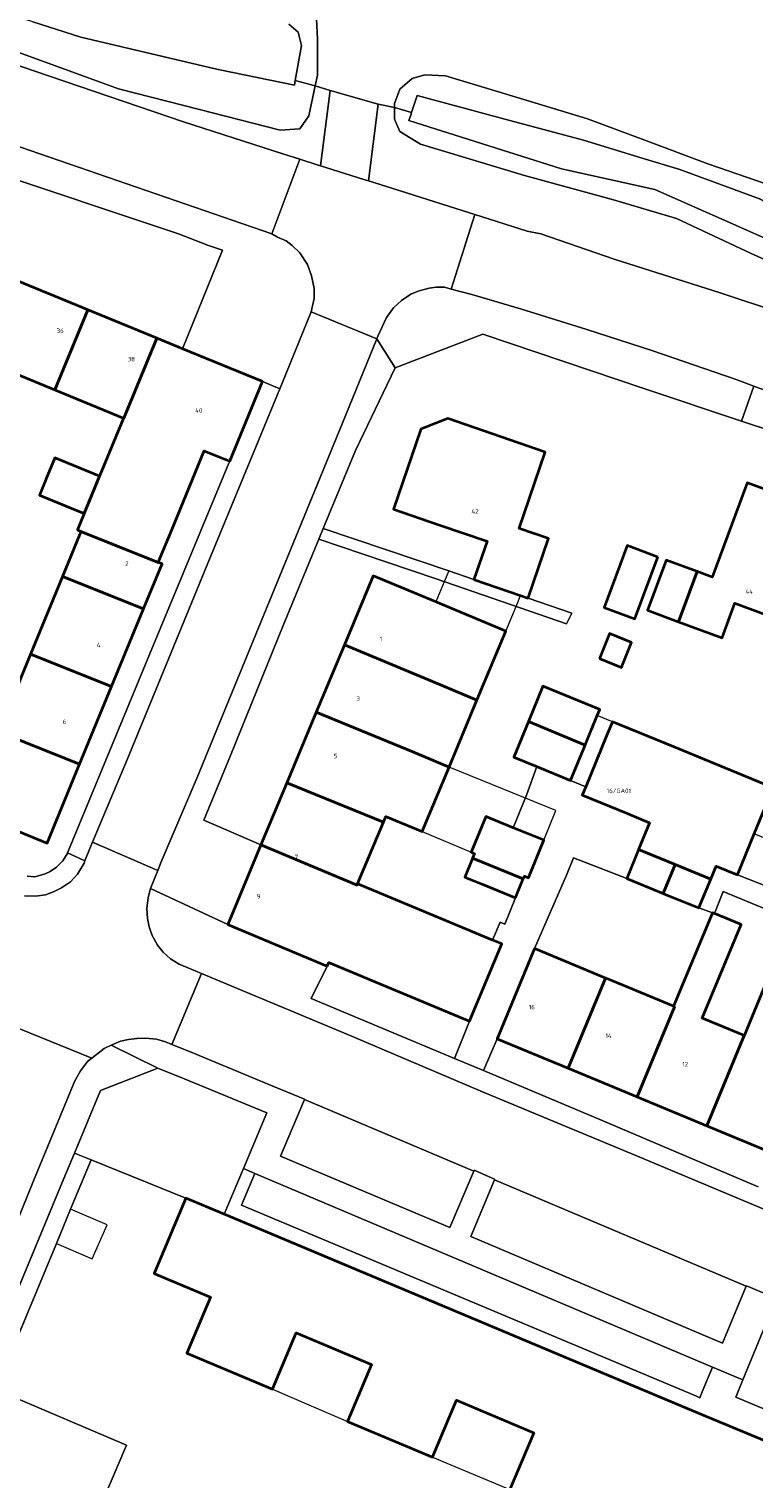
# Model space of a CAD drawing. Header units: metres. Extents: x 73718 to 76933, y 443658 to 446696.
# Tile 21 of 161: x 74572 to 74630, y 445150 to 445266. Entities that reach past the tile are written whole.
import ezdxf
from ezdxf.enums import TextEntityAlignment as Align

# ---------------------------------------------------------------- set-up
doc = ezdxf.new("R2010")
doc.units = ezdxf.units.M
for name, color, linetype, lineweight in [('B-WE-GR-BEPLANTING_CULTUUR_BODEMBEDEKKER-GV', 90, 'Continuous', 18), ('B-WE-GR-BEPLANTING_CULTUUR_HEESTERS-GV', 90, 'Continuous', 18), ('B-WE-OG-BEBOUWING-GV', 7, 'Continuous', 35), ('B-WE-OG-BEBOUWING-T18', 10, 'Continuous', 18), ('B-WE-OG-BEBOUWING_LUIFEL-GV', 7, 'Continuous', 18), ('B-WE-OG-BEBOUWING_OVERBOUWING-GV', 7, 'Continuous', 18), ('B-WE-OG-TERREIN_BEGROEID-GV', 7, 'Continuous', 18), ('B-WE-OG-TERREIN_ERF-GV', 7, 'Continuous', 18), ('B-WE-OG-TERREIN_OEVER-GV', 7, 'Continuous', 18), ('B-WE-OG-WATER_SLOOT-GV', 120, 'Continuous', 18), ('B-WE-VH-OPENVERHARDING-GV', 30, 'Continuous', 18), ('B-WE-VH-OPENVERHARDING_BETONSTRAATSTEEN-GV', 30, 'Continuous', 18), ('B-WE-VH-OPENVERHARDING_SIERBESTRATING-GV', 30, 'Continuous', 18), ('B-WE-VH-OPENVERHARDING_STRAATBAKSTEEN-GV', 30, 'Continuous', 18), ('B-WE-VH-OPENVERHARDING_TEGEL-GV', 30, 'Continuous', 18)]:
    doc.layers.add(name, color=color, linetype=linetype, lineweight=lineweight)
doc.styles.add('NLCS-ISO-M200-T18', font='NLCS-ISO.ttf', dxfattribs={"height": 0.36})

msp = doc.modelspace()

# ---------------------------------------------------------------- linework, layer by layer
at = {"layer": 'B-WE-GR-BEPLANTING_CULTUUR_BODEMBEDEKKER-GV', "flags": 128}
for points in [[(74587.542, 445171.43), (74589.078, 445175.086), (74590.957, 445179.542), (74584.273, 445182.298), (74582.226, 445183.135), (74577.616, 445181.337), (74575.539, 445176.318), (74576.876, 445175.779), (74584.475, 445172.719)], [(74626.671, 445159.156), (74590.001, 445174.697), (74588.929, 445172.147), (74625.374, 445156.828), (74625.653, 445156.711), (74625.845, 445157.171)], [(74639.733, 445152.068), (74642.452, 445158.645), (74631.24, 445163.342), (74629.094, 445158.154), (74628.52, 445156.765)]]:
    msp.add_lwpolyline(points, close=True, dxfattribs=at)
at = {"layer": 'B-WE-GR-BEPLANTING_CULTUUR_HEESTERS-GV', "flags": 128}
msp.add_lwpolyline([(74575.51, 445141.515), (74577.83, 445142.193), (74577.706, 445148.207), (74579.71, 445152.896), (74569.217, 445157.376), (74574.088, 445169.081), (74575.231, 445171.828), (74576.876, 445175.779), (74575.539, 445176.318), (74574.677, 445174.271), (74568.76, 445160.052), (74568.089, 445158.4), (74567.875, 445157.51), (74567.786, 445156.62), (74567.876, 445155.554), (74568.107, 445154.526), (74570.032, 445147.581), (74571.702, 445140.402)], close=True, dxfattribs=at)
at = {"layer": 'B-WE-OG-BEBOUWING-GV', "flags": 128}
for points in [[(74568.382, 445239.805), (74573.971, 445237.502), (74576.615, 445243.92), (74571.026, 445246.222)], [(74579.484, 445235.231), (74582.128, 445241.648), (74576.615, 445243.92), (74573.971, 445237.502), (74579.479, 445235.233)], [(74577.557, 445230.577), (74577.554, 445230.579), (74576.317, 445227.576), (74575.778, 445226.267), (74576.053, 445226.154), (74582.257, 445223.67), (74583.332, 445226.28), (74585.941, 445232.612), (74587.978, 445231.773), (74590.607, 445238.156), (74584.202, 445240.794), (74582.128, 445241.648), (74579.484, 445235.231), (74579.479, 445235.233)], [(74607.544, 445222.296), (74611.287, 445221.011), (74611.88, 445220.807), (74613.518, 445225.576), (74611.157, 445226.387), (74613.261, 445232.512), (74605.455, 445235.193), (74603.299, 445234.338), (74601.101, 445227.936), (74604.729, 445226.69), (74608.597, 445225.362)], [(74573.257, 445230.314), (74572.737, 445229.051), (74576.317, 445227.576), (74577.554, 445230.579), (74573.974, 445232.054)], [(74623.947, 445218.912), (74627.429, 445217.621), (74628.46, 445220.4), (74632.123, 445219.041), (74635.39, 445227.852), (74629.451, 445230.054), (74626.641, 445222.478), (74625.436, 445222.925)], [(74574.567, 445222.542), (74581.081, 445219.933), (74582.568, 445223.542), (74582.257, 445223.67), (74576.053, 445226.154), (74575.964, 445225.933)], [(74622.281, 445224.096), (74619.817, 445225.01), (74617.975, 445220.047), (74620.439, 445219.132)], [(74625.436, 445222.925), (74622.943, 445223.85), (74621.454, 445219.837), (74623.947, 445218.912)], [(74574.567, 445222.542), (74572.004, 445216.32), (74578.518, 445213.712), (74581.081, 445219.933)], [(74597.166, 445217.059), (74604.876, 445213.843), (74607.79, 445212.627), (74610.098, 445218.16), (74604.489, 445220.494), (74599.472, 445222.587)], [(74617.608, 445215.962), (74619.371, 445215.251), (74620.176, 445217.249), (74618.413, 445217.959)], [(74594.91, 445211.65), (74602.638, 445208.476), (74605.551, 445207.261), (74607.79, 445212.627), (74604.876, 445213.843), (74597.166, 445217.059)], [(74578.518, 445213.712), (74572.004, 445216.32), (74569.441, 445210.099), (74575.955, 445207.49)], [(74611.911, 445210.909), (74616.445, 445209.017), (74616.962, 445210.277), (74617.421, 445211.396), (74617.622, 445211.886), (74613.077, 445213.751)], [(74555.867, 445208.657), (74567.453, 445203.884), (74567.348, 445203.629), (74573.346, 445201.158), (74575.955, 445207.49), (74569.441, 445210.099), (74568.27, 445207.256), (74559.598, 445210.829), (74558.448, 445211.303), (74556.831, 445211.969), (74555.841, 445208.668)], [(74602.638, 445208.476), (74594.91, 445211.65), (74592.555, 445206.004), (74600.293, 445202.855), (74600.478, 445203.299), (74603.394, 445202.088), (74605.551, 445207.261)], [(74616.445, 445209.017), (74611.911, 445210.909), (74610.738, 445208.051), (74612.578, 445207.296), (74615.284, 445206.186)], [(74630.01, 445201.906), (74631.026, 445204.381), (74631.529, 445205.607), (74623.561, 445208.877), (74618.636, 445210.898), (74618.177, 445209.778), (74616.5, 445205.686), (74616.226, 445205.018), (74616.238, 445205.014), (74619.855, 445203.529), (74621.624, 445202.803), (74620.741, 445200.651), (74623.676, 445199.446), (74626.518, 445198.28), (74626.945, 445199.319), (74628.66, 445198.616)], [(74592.555, 445206.004), (74590.476, 445201.018), (74598.185, 445197.802), (74598.228, 445197.904), (74600.293, 445202.855)], [(74610.699, 445202.395), (74608.496, 445203.294), (74608.468, 445203.225), (74607.334, 445200.447), (74607.583, 445200.345), (74607.423, 445199.952), (74611.5, 445198.292), (74611.586, 445198.504), (74611.907, 445198.373), (74613.142, 445201.399)], [(74595.797, 445191.31), (74595.916, 445191.597), (74607.185, 445186.897), (74609.768, 445193.09), (74609.031, 445193.397), (74598.228, 445197.904), (74598.185, 445197.802), (74590.476, 445201.018), (74587.815, 445194.64)], [(74622.718, 445197.137), (74623.676, 445199.446), (74620.741, 445200.651), (74619.792, 445198.338), (74621.164, 445197.775)], [(74610.884, 445196.786), (74611.5, 445198.292), (74607.423, 445199.952), (74606.809, 445198.45), (74608.146, 445197.904)], [(74622.718, 445197.137), (74625.569, 445195.967), (74626.518, 445198.28), (74623.676, 445199.446)], [(74623.544, 445188.085), (74623.626, 445188.051), (74620.631, 445180.83), (74626.208, 445178.517), (74629.185, 445185.734), (74625.84, 445187.122), (74628.957, 445194.636), (74626.808, 445195.527), (74626.657, 445195.59)], [(74612.403, 445192.706), (74609.408, 445185.485), (74615.089, 445183.129), (74618.084, 445190.35)], [(74631.749, 445176.219), (74634.675, 445183.399), (74631.439, 445184.741), (74633.823, 445190.488), (74631.559, 445191.428), (74629.196, 445185.73), (74629.185, 445185.734), (74626.208, 445178.517)], [(74623.544, 445188.085), (74618.691, 445190.098), (74618.084, 445190.35), (74615.089, 445183.129), (74618.691, 445181.635), (74620.631, 445180.83), (74623.626, 445188.051)]]:
    msp.add_lwpolyline(points, close=True, dxfattribs=at)
msp.add_lwpolyline([(74638.835, 445149.93), (74625.83, 445155.335), (74618.691, 445158.336), (74587.542, 445171.43), (74584.475, 445172.719), (74581.934, 445166.674), (74586.43, 445164.784), (74584.538, 445160.282), (74591.405, 445157.395), (74593.304, 445161.915), (74599.335, 445159.38), (74597.413, 445154.806), (74604.236, 445151.938), (74606.155, 445156.504), (74612.339, 445153.905), (74610.427, 445149.356)], dxfattribs=at)
at = {"layer": 'B-WE-OG-BEBOUWING_LUIFEL-GV', "flags": 128}
for points in [[(74610.098, 445218.16), (74610.925, 445220.142), (74611.287, 445221.011), (74607.544, 445222.296), (74605.527, 445222.982), (74605.169, 445222.123), (74604.489, 445220.494)], [(74618.636, 445210.898), (74617.421, 445211.396), (74616.962, 445210.277), (74616.445, 445209.017), (74615.284, 445206.186), (74616.5, 445205.686), (74618.177, 445209.778)], [(74603.394, 445202.088), (74607.336, 445200.452), (74608.496, 445203.294), (74610.699, 445202.395), (74613.142, 445201.399), (74614.109, 445203.768), (74605.551, 445207.261)], [(74597.413, 445154.806), (74599.335, 445159.38), (74593.304, 445161.915), (74591.405, 445157.395)], [(74604.236, 445151.938), (74610.427, 445149.356), (74612.339, 445153.905), (74606.155, 445156.504)]]:
    msp.add_lwpolyline(points, close=True, dxfattribs=at)
at = {"layer": 'B-WE-OG-BEBOUWING_OVERBOUWING-GV', "flags": 128}
msp.add_lwpolyline([(74578.15, 445170.564), (74575.231, 445171.828), (74574.088, 445169.081), (74576.968, 445167.835)], close=True, dxfattribs=at)
at = {"layer": 'B-WE-OG-TERREIN_BEGROEID-GV', "flags": 128}
msp.add_lwpolyline([(74595.252, 445255.457), (74596.02, 445261.487), (74594.836, 445261.859), (74594.727, 445261.356), (74594.318, 445259.475), (74593.586, 445258.407), (74592.014, 445258.323), (74585.567, 445259.971), (74579.055, 445261.635), (74571.385, 445264.422), (74563.637, 445267.238), (74562.911, 445268.03), (74562.38, 445266.458), (74572.375, 445263.034), (74584.27, 445258.989), (74592.237, 445256.411), (74593.607, 445255.978), (74594.976, 445255.544)], close=True, dxfattribs=at)
msp.add_lwpolyline([(74636.805, 445245.252), (74629.75, 445248.42), (74623.775, 445251.228), (74618.735, 445252.739), (74611.608, 445254.683), (74603.257, 445257.203), (74601.601, 445258.211), (74601.26, 445259.007), (74601.169, 445259.219), (74601.169, 445260.119), (74599.865, 445260.406), (74599.093, 445254.243), (74601.552, 445253.466), (74607.182, 445251.695), (74607.631, 445251.552), (74611.82, 445250.217), (74612.9, 445250), (74618.778, 445247.971), (74627.278, 445245.288), (74632.019, 445243.695)], dxfattribs=at)
at = {"layer": 'B-WE-OG-TERREIN_ERF-GV', "flags": 128}
for points in [[(74594.93, 445267.238), (74595.025, 445265.606), (74595.025, 445262.727), (74594.836, 445261.859), (74596.02, 445261.487), (74599.865, 445260.406), (74601.169, 445260.119), (74601.169, 445260.442), (74601.601, 445261.594), (74602.609, 445262.458), (74603.617, 445262.746), (74605.273, 445262.674), (74610.931, 445260.955), (74616.647, 445259.219), (74621.446, 445257.428), (74626.294, 445255.619), (74633.349, 445253.171)], [(74633.998, 445233.333), (74628.979, 445235.001), (74621.164, 445237.597), (74608.267, 445241.949), (74601.236, 445239.271), (74598.063, 445232.637), (74595.479, 445226.398), (74605.527, 445222.982), (74607.544, 445222.296), (74608.597, 445225.362), (74604.729, 445226.69), (74601.101, 445227.936), (74603.299, 445234.338), (74605.455, 445235.193), (74613.261, 445232.512), (74611.157, 445226.387), (74613.518, 445225.576), (74611.88, 445220.807), (74615.384, 445219.603), (74614.96, 445218.754), (74604.516, 445222.347), (74598.593, 445224.358), (74595.112, 445225.534), (74592.26, 445218.608), (74588.043, 445208.201), (74585.902, 445203.016), (74590.476, 445201.018), (74592.555, 445206.004), (74594.91, 445211.65), (74597.166, 445217.059), (74599.472, 445222.587), (74604.489, 445220.494), (74610.098, 445218.16), (74607.79, 445212.627), (74605.551, 445207.261), (74603.394, 445202.088), (74600.478, 445203.299), (74600.293, 445202.855), (74598.228, 445197.904), (74609.031, 445193.397), (74609.637, 445194.838), (74610.024, 445194.68), (74610.884, 445196.786), (74608.146, 445197.904), (74606.809, 445198.45), (74607.423, 445199.952), (74607.583, 445200.345), (74607.334, 445200.447), (74608.468, 445203.225), (74608.496, 445203.294), (74610.699, 445202.395), (74611.769, 445205.016), (74612.578, 445207.296), (74610.738, 445208.051), (74611.911, 445210.909), (74613.077, 445213.751), (74617.622, 445211.886), (74617.421, 445211.396), (74616.962, 445210.277), (74616.445, 445209.017), (74615.284, 445206.186), (74616.5, 445205.686), (74618.177, 445209.778), (74618.636, 445210.898), (74623.561, 445208.877), (74631.529, 445205.607)], [(74569.441, 445210.099), (74572.004, 445216.32), (74574.567, 445222.542), (74575.964, 445225.933), (74576.053, 445226.154), (74575.778, 445226.267), (74576.317, 445227.576), (74572.737, 445229.051), (74573.257, 445230.314), (74573.974, 445232.054), (74577.554, 445230.579), (74577.557, 445230.577), (74579.479, 445235.233), (74573.971, 445237.502), (74568.382, 445239.805)], [(74571.755, 445198.527), (74572.353, 445198.477), (74572.733, 445198.579), (74573.191, 445198.694), (74573.596, 445198.885), (74574.104, 445199.24), (74574.611, 445199.737), (74574.941, 445200.309), (74574.979, 445200.392), (74575.207, 445200.893), (74575.88, 445202.57), (74581.555, 445216.282), (74587.917, 445231.625), (74587.978, 445231.773), (74585.941, 445232.612), (74583.332, 445226.28), (74582.257, 445223.67), (74582.568, 445223.542), (74581.081, 445219.933), (74578.518, 445213.712), (74575.955, 445207.49), (74573.346, 445201.158), (74567.348, 445203.629)], [(74631.749, 445176.219), (74626.208, 445178.517), (74620.631, 445180.83), (74618.691, 445181.635), (74615.089, 445183.129), (74609.408, 445185.485), (74608.317, 445182.928), (74617.812, 445178.927), (74630.33, 445173.621)], [(74610.427, 445149.356), (74612.339, 445153.905), (74606.155, 445156.504), (74604.236, 445151.938), (74597.413, 445154.806), (74599.335, 445159.38), (74593.304, 445161.915), (74591.405, 445157.395), (74584.538, 445160.282), (74586.43, 445164.784), (74581.934, 445166.674), (74584.475, 445172.719), (74576.876, 445175.779), (74575.231, 445171.828), (74574.088, 445169.081), (74569.217, 445157.376), (74579.71, 445152.896), (74577.706, 445148.207)]]:
    msp.add_lwpolyline(points, dxfattribs=at)
for points in [[(74554.388, 445253.077), (74559.917, 445250.799), (74561.857, 445250), (74565.454, 445248.518), (74571.026, 445246.222), (74576.615, 445243.92), (74582.128, 445241.648), (74584.202, 445240.794), (74587.402, 445248.704), (74586.282, 445249.082), (74583.876, 445250), (74568.256, 445255.205), (74556.641, 445259.2), (74554.151, 445253.175)], [(74625.436, 445222.925), (74626.641, 445222.478), (74629.451, 445230.054), (74635.39, 445227.852), (74632.123, 445219.041), (74628.46, 445220.4), (74627.429, 445217.621), (74623.947, 445218.912), (74621.454, 445219.837), (74622.943, 445223.85)], [(74622.281, 445224.096), (74620.439, 445219.132), (74617.975, 445220.047), (74619.817, 445225.01)], [(74617.608, 445215.962), (74618.413, 445217.959), (74620.176, 445217.249), (74619.371, 445215.251)], [(74630.01, 445201.906), (74628.66, 445198.616), (74632.046, 445197.282), (74635.077, 445196.032), (74637.631, 445194.983), (74638.566, 445197.269), (74636.23, 445199.812), (74636.996, 445201.685), (74634.327, 445202.777), (74633.403, 445200.518)], [(74618.084, 445190.35), (74618.691, 445190.098), (74623.544, 445188.085), (74626.657, 445195.59), (74625.569, 445195.967), (74622.718, 445197.137), (74621.164, 445197.775), (74619.792, 445198.338), (74615.528, 445199.982), (74614.959, 445198.606), (74612.403, 445192.706)], [(74638.546, 445192.73), (74627.509, 445197.293), (74626.808, 445195.527), (74628.957, 445194.636), (74625.84, 445187.122), (74629.185, 445185.734), (74629.196, 445185.73), (74631.559, 445191.428), (74633.823, 445190.488), (74631.439, 445184.741), (74634.675, 445183.399), (74635.723, 445185.926)], [(74605.979, 445183.89), (74607.185, 445186.897), (74595.916, 445191.597), (74595.797, 445191.31), (74594.517, 445188.713)]]:
    msp.add_lwpolyline(points, close=True, dxfattribs=at)
at = {"layer": 'B-WE-OG-TERREIN_OEVER-GV', "flags": 128}
for points in [[(74562.911, 445268.03), (74563.637, 445267.238), (74571.385, 445264.422), (74579.055, 445261.635), (74585.567, 445259.971), (74592.014, 445258.323), (74593.586, 445258.407), (74594.318, 445259.475), (74594.727, 445261.356), (74594.836, 445261.859), (74593.232, 445262.302), (74593.162, 445261.909), (74587.175, 445263.155), (74586.361, 445263.347), (74576.044, 445265.774), (74572.209, 445267), (74566.484, 445268.83), (74565.997, 445268.946), (74566.169, 445269.721), (74563.672, 445270.399)], [(74640.279, 445244.158), (74643.268, 445245.047), (74642.837, 445245.238), (74641.81, 445245.694), (74639.959, 445245.367), (74636.18, 445247.302), (74622.036, 445253.545), (74614.554, 445255.204), (74602.34, 445259.089), (74602.511, 445259.603), (74602.556, 445259.737), (74601.169, 445260.119), (74601.169, 445259.219), (74601.26, 445259.007), (74601.601, 445258.211), (74603.257, 445257.203), (74611.608, 445254.683), (74618.735, 445252.739), (74623.775, 445251.228), (74629.75, 445248.42), (74636.805, 445245.252)]]:
    msp.add_lwpolyline(points, close=True, dxfattribs=at)
for points in [[(74592.722, 445266.814), (74593.451, 445266.182), (74593.67, 445265.325), (74593.729, 445265.094), (74593.232, 445262.302), (74594.836, 445261.859), (74595.025, 445262.727), (74595.025, 445265.606), (74594.93, 445267.238)], [(74633.349, 445253.171), (74626.294, 445255.619), (74621.446, 445257.428), (74616.647, 445259.219), (74610.931, 445260.955), (74605.273, 445262.674), (74603.617, 445262.746), (74602.609, 445262.458), (74601.601, 445261.594), (74601.169, 445260.442), (74601.169, 445260.119), (74602.556, 445259.737), (74603.009, 445261.099), (74610.432, 445259.101), (74616.318, 445257.517), (74621.034, 445256.078), (74624.044, 445255.16), (74630.417, 445252.803)]]:
    msp.add_lwpolyline(points, dxfattribs=at)
at = {"layer": 'B-WE-OG-WATER_SLOOT-GV', "flags": 128}
msp.add_lwpolyline([(74572.209, 445267), (74576.044, 445265.774), (74586.361, 445263.347), (74587.175, 445263.155), (74593.162, 445261.909), (74593.232, 445262.302), (74593.729, 445265.094), (74593.67, 445265.325), (74593.451, 445266.182), (74592.722, 445266.814)], dxfattribs=at)
msp.add_lwpolyline([(74636.18, 445247.302), (74639.959, 445245.367), (74641.81, 445245.694), (74642.991, 445245.903), (74644.37, 445246.225), (74643.469, 445246.53), (74640.488, 445248.074), (74633.779, 445250.838), (74630.417, 445252.803), (74624.044, 445255.16), (74621.034, 445256.078), (74616.318, 445257.517), (74610.432, 445259.101), (74603.009, 445261.099), (74602.556, 445259.737), (74602.511, 445259.603), (74602.34, 445259.089), (74614.554, 445255.204), (74622.036, 445253.545)], close=True, dxfattribs=at)
at = {"layer": 'B-WE-VH-OPENVERHARDING-GV', "flags": 128}
for points in [[(74611.88, 445220.807), (74611.287, 445221.011), (74607.544, 445222.296), (74605.527, 445222.982), (74595.479, 445226.398), (74595.112, 445225.534), (74598.593, 445224.358), (74604.516, 445222.347), (74614.96, 445218.754), (74615.384, 445219.603)], [(74609.408, 445185.485), (74612.403, 445192.706), (74614.959, 445198.606), (74615.528, 445199.982), (74619.792, 445198.338), (74620.741, 445200.651), (74621.624, 445202.803), (74619.855, 445203.529), (74616.238, 445205.014), (74616.226, 445205.018), (74616.5, 445205.686), (74615.284, 445206.186), (74612.578, 445207.296), (74611.769, 445205.016), (74610.699, 445202.395), (74613.142, 445201.399), (74611.907, 445198.373), (74611.586, 445198.504), (74611.5, 445198.292), (74610.884, 445196.786), (74610.024, 445194.68), (74609.637, 445194.838), (74609.031, 445193.397), (74609.768, 445193.09), (74607.185, 445186.897), (74605.979, 445183.89), (74608.317, 445182.928)], [(74626.657, 445195.59), (74626.808, 445195.527), (74627.509, 445197.293), (74638.546, 445192.73), (74638.59, 445192.712), (74640.696, 445191.842), (74646.673, 445189.445), (74647.004, 445189.304), (74647.6, 445190.677), (74645.094, 445191.93), (74637.631, 445194.983), (74635.077, 445196.032), (74632.046, 445197.282), (74628.66, 445198.616), (74626.945, 445199.319), (74626.518, 445198.28), (74625.569, 445195.967)]]:
    msp.add_lwpolyline(points, close=True, dxfattribs=at)
at = {"layer": 'B-WE-VH-OPENVERHARDING_BETONSTRAATSTEEN-GV', "flags": 128}
msp.add_lwpolyline([(74598.735, 445254.356), (74599.093, 445254.243), (74599.865, 445260.406), (74596.02, 445261.487), (74595.252, 445255.457)], close=True, dxfattribs=at)
at = {"layer": 'B-WE-VH-OPENVERHARDING_SIERBESTRATING-GV', "flags": 128}
for points in [[(74607.545, 445174.88), (74593.962, 445180.624), (74592.055, 445176.076), (74605.615, 445170.353)], [(74629.365, 445165.653), (74609.19, 445174.185), (74607.298, 445169.636), (74627.467, 445161.081)]]:
    msp.add_lwpolyline(points, close=True, dxfattribs=at)
at = {"layer": 'B-WE-VH-OPENVERHARDING_STRAATBAKSTEEN-GV', "flags": 128}
for points in [[(74593.607, 445255.978), (74592.237, 445256.411), (74584.27, 445258.989), (74572.375, 445263.034), (74562.38, 445266.458), (74562.081, 445266.561), (74559.793, 445267.35), (74558.74, 445267.713), (74554.596, 445269.142), (74552.601, 445263.355), (74591.345, 445250)], [(74599.771, 445241.6), (74599.857, 445241.81), (74600.542, 445243.298), (74601.088, 445244.072), (74601.735, 445244.67), (74602.495, 445245.167), (74603.081, 445245.396), (74603.46, 445245.523), (74603.956, 445245.639), (74604.516, 445245.742), (74605.176, 445245.717), (74605.726, 445245.575), (74607.631, 445251.552), (74607.182, 445251.695), (74601.552, 445253.466), (74599.093, 445254.243), (74598.735, 445254.356), (74595.252, 445255.457), (74594.976, 445255.544), (74593.607, 445255.978), (74591.345, 445250), (74591.82, 445249.738), (74592.506, 445249.446), (74592.99, 445249.079), (74593.588, 445248.471), (74594.211, 445247.556), (74594.543, 445246.63), (74594.735, 445245.614), (74594.735, 445244.814), (74594.508, 445243.746)], [(74582.212, 445198.972), (74582.487, 445199.658), (74585.364, 445206.431), (74588.328, 445213.663), (74596.754, 445234.199), (74599.771, 445241.6), (74594.508, 445243.746), (74592.19, 445238.028), (74592.005, 445237.58), (74586.172, 445223.465), (74579.785, 445207.923), (74576.992, 445201.242)], [(74585.73, 445190.714), (74583.349, 445185.034), (74584.892, 445184.407), (74591.119, 445181.826), (74593.967, 445180.635), (74593.962, 445180.624), (74607.545, 445174.88), (74607.57, 445174.938), (74609.205, 445174.222), (74609.19, 445174.185), (74629.365, 445165.653), (74629.377, 445165.683), (74633.702, 445163.854), (74634.664, 445166.139), (74635.622, 445168.415), (74636.101, 445169.553), (74631.601, 445171.465), (74620.85, 445175.984), (74608.23, 445181.226), (74597.505, 445185.809), (74588.978, 445189.353)]]:
    msp.add_lwpolyline(points, close=True, dxfattribs=at)
for points in [[(74632.019, 445243.695), (74627.278, 445245.288), (74618.778, 445247.971), (74612.9, 445250), (74611.82, 445250.217), (74607.631, 445251.552), (74605.726, 445245.575), (74607.373, 445245.148), (74611.288, 445243.984), (74616.586, 445242.329), (74621.797, 445240.658), (74628.557, 445238.331), (74629.96, 445237.806), (74634.211, 445236.217)], [(74571.077, 445186.313), (74576.941, 445183.94), (74577.297, 445184.219), (74577.918, 445184.704), (74578.47, 445184.97), (74579.225, 445185.303), (74579.861, 445185.418), (74580.535, 445185.494), (74581.22, 445185.521), (74582.122, 445185.445), (74582.834, 445185.244), (74583.349, 445185.034), (74585.73, 445190.714), (74585.217, 445190.929), (74583.932, 445191.468), (74583.245, 445191.9), (74582.648, 445192.431), (74582.202, 445192.99), (74581.77, 445193.765), (74581.528, 445194.462), (74581.388, 445195.123), (74581.349, 445195.935), (74581.437, 445196.799), (74581.638, 445197.537), (74582.212, 445198.972), (74576.992, 445201.242), (74576.72, 445200.591), (74576.383, 445199.734), (74576.315, 445199.561), (74575.794, 445198.684), (74575.21, 445198.061), (74574.5, 445197.577), (74573.865, 445197.271), (74573.205, 445197.016), (74572.442, 445196.914), (74571.528, 445196.939)], [(74570.032, 445139.972), (74567.209, 445150.766), (74566.698, 445152.581), (74565.921, 445155.489), (74565.793, 445156.072), (74565.729, 445156.809), (74565.74, 445157.482), (74565.842, 445158.244), (74566.145, 445159.286), (74566.513, 445160.112), (74568.995, 445166.11), (74572.264, 445174.091), (74575.57, 445182.121), (74576.014, 445182.923), (74576.585, 445183.661), (74576.941, 445183.94), (74571.077, 445186.313), (74569.029, 445181.25), (74563.506, 445167.842), (74559.516, 445158.273), (74561.71, 445149.895)]]:
    msp.add_lwpolyline(points, dxfattribs=at)
at = {"layer": 'B-WE-VH-OPENVERHARDING_TEGEL-GV', "flags": 128}
for points in [[(74568.256, 445255.205), (74583.876, 445250), (74586.282, 445249.082), (74587.402, 445248.704), (74584.202, 445240.794), (74590.607, 445238.156), (74592.005, 445237.58), (74592.19, 445238.028), (74594.508, 445243.746), (74594.735, 445244.814), (74594.735, 445245.614), (74594.543, 445246.63), (74594.211, 445247.556), (74593.588, 445248.471), (74592.99, 445249.079), (74592.506, 445249.446), (74591.82, 445249.738), (74591.345, 445250), (74552.601, 445263.355)], [(74634.211, 445236.217), (74629.96, 445237.806), (74628.979, 445235.001), (74633.998, 445233.333)], [(74571.528, 445196.939), (74572.442, 445196.914), (74573.205, 445197.016), (74573.865, 445197.271), (74574.5, 445197.577), (74575.21, 445198.061), (74575.794, 445198.684), (74576.315, 445199.561), (74576.383, 445199.734), (74574.979, 445200.392), (74574.941, 445200.309), (74574.611, 445199.737), (74574.104, 445199.24), (74573.596, 445198.885), (74573.191, 445198.694), (74572.733, 445198.579), (74572.353, 445198.477), (74571.755, 445198.527)], [(74630.33, 445173.621), (74617.812, 445178.927), (74608.317, 445182.928), (74605.979, 445183.89), (74594.517, 445188.713), (74595.797, 445191.31), (74587.815, 445194.64), (74581.638, 445197.537), (74581.437, 445196.799), (74581.349, 445195.935), (74581.388, 445195.123), (74581.528, 445194.462), (74581.77, 445193.765), (74582.202, 445192.99), (74582.648, 445192.431), (74583.245, 445191.9), (74583.932, 445191.468), (74585.217, 445190.929), (74585.73, 445190.714), (74588.978, 445189.353), (74597.505, 445185.809), (74608.23, 445181.226), (74620.85, 445175.984), (74631.601, 445171.465)], [(74633.702, 445163.854), (74629.377, 445165.683), (74629.365, 445165.653), (74627.467, 445161.081), (74607.298, 445169.636), (74609.19, 445174.185), (74609.205, 445174.222), (74607.57, 445174.938), (74607.545, 445174.88), (74605.615, 445170.353), (74592.055, 445176.076), (74593.962, 445180.624), (74593.967, 445180.635), (74591.119, 445181.826), (74584.892, 445184.407), (74583.349, 445185.034), (74582.834, 445185.244), (74582.122, 445185.445), (74581.22, 445185.521), (74580.535, 445185.494), (74579.861, 445185.418), (74579.225, 445185.303), (74578.47, 445184.97), (74582.226, 445183.135), (74584.273, 445182.298), (74590.957, 445179.542), (74589.078, 445175.086), (74590.001, 445174.697), (74626.671, 445159.156), (74629.094, 445158.154), (74631.24, 445163.342)], [(74568.76, 445160.052), (74574.677, 445174.271), (74575.539, 445176.318), (74577.616, 445181.337), (74582.226, 445183.135), (74578.47, 445184.97), (74577.918, 445184.704), (74577.297, 445184.219), (74576.941, 445183.94), (74576.585, 445183.661), (74576.014, 445182.923), (74575.57, 445182.121), (74572.264, 445174.091), (74568.995, 445166.11)]]:
    msp.add_lwpolyline(points, dxfattribs=at)
for points in [[(74599.771, 445241.6), (74601.236, 445239.271), (74608.267, 445241.949), (74621.164, 445237.597), (74628.979, 445235.001), (74629.96, 445237.806), (74628.557, 445238.331), (74621.797, 445240.658), (74616.586, 445242.329), (74611.288, 445243.984), (74607.373, 445245.148), (74605.726, 445245.575), (74605.176, 445245.717), (74604.516, 445245.742), (74603.956, 445245.639), (74603.46, 445245.523), (74603.081, 445245.396), (74602.495, 445245.167), (74601.735, 445244.67), (74601.088, 445244.072), (74600.542, 445243.298), (74599.857, 445241.81)], [(74599.771, 445241.6), (74596.754, 445234.199), (74588.328, 445213.663), (74585.364, 445206.431), (74582.487, 445199.658), (74582.212, 445198.972), (74581.638, 445197.537), (74587.815, 445194.64), (74590.476, 445201.018), (74585.902, 445203.016), (74588.043, 445208.201), (74592.26, 445218.608), (74595.112, 445225.534), (74595.479, 445226.398), (74598.063, 445232.637), (74601.236, 445239.271)], [(74587.978, 445231.773), (74587.917, 445231.625), (74581.555, 445216.282), (74575.88, 445202.57), (74575.207, 445200.893), (74574.979, 445200.392), (74576.383, 445199.734), (74576.72, 445200.591), (74576.992, 445201.242), (74579.785, 445207.923), (74586.172, 445223.465), (74592.005, 445237.58), (74590.607, 445238.156)], [(74638.835, 445149.93), (74639.733, 445152.068), (74628.52, 445156.765), (74629.094, 445158.154), (74626.671, 445159.156), (74625.845, 445157.171), (74625.653, 445156.711), (74625.374, 445156.828), (74588.929, 445172.147), (74590.001, 445174.697), (74589.078, 445175.086), (74587.542, 445171.43), (74618.691, 445158.336), (74625.83, 445155.335)]]:
    msp.add_lwpolyline(points, close=True, dxfattribs=at)

# ---------------------------------------------------------------- texts
at = {"layer": 'B-WE-OG-BEBOUWING-T18', "style": 'NLCS-ISO-M200-T18'}
for s, p in [('36', (74574.39, 445242.24)), ('38', (74580.09, 445239.96)), ('40', (74585.503, 445235.85)), ('42', (74607.635, 445227.757)), ('2', (74579.738, 445223.573)), ('44', (74629.604, 445221.338)), ('1', (74600.112, 445217.539)), ('4', (74577.474, 445217.041)), ('3', (74598.27, 445212.76)), ('6', (74574.738, 445210.896)), ('5', (74596.47, 445208.15)), ('16/GA01', (74619.154, 445205.362)), ('7', (74593.321, 445200.053)), ('9', (74590.304, 445196.893)), ('16', (74612.184, 445188.021)), ('14', (74618.33, 445185.735)), ('12', (74624.477, 445183.449))]:
    msp.add_text(s, height=0.36, dxfattribs=at).set_placement(p, align=Align.MIDDLE)

doc.saveas('drawing.dxf')
